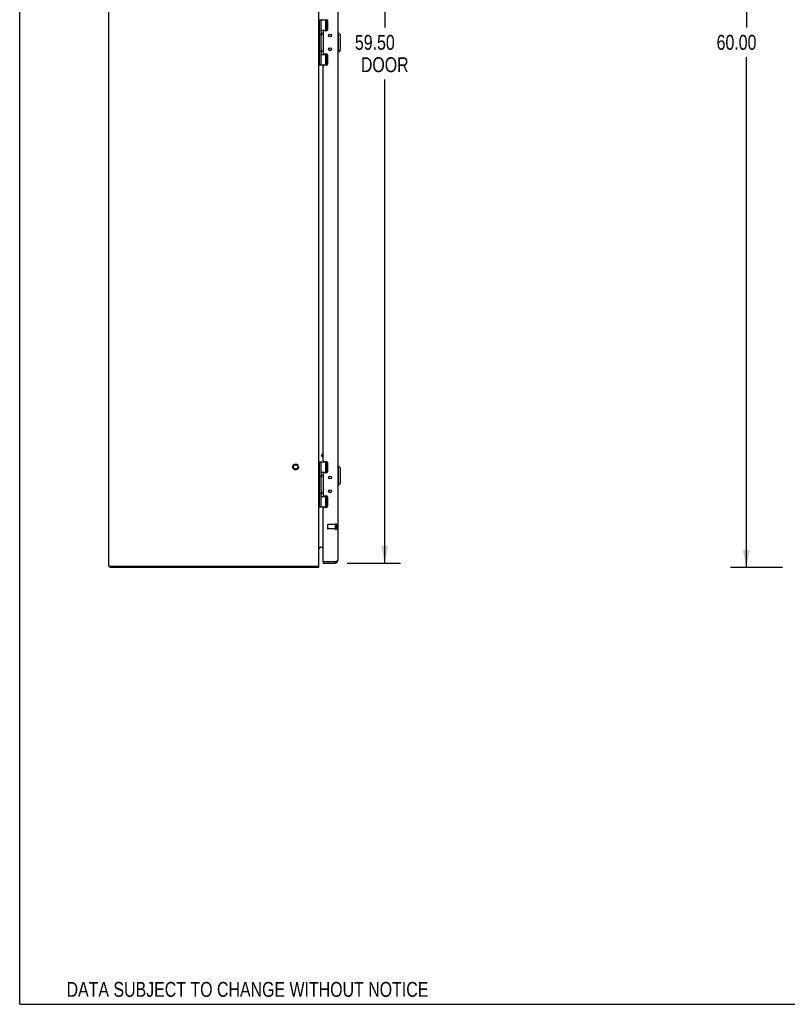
# Model space of a CAD drawing. Extents: x 0 to 170, y 0 to 110.
# Tile 1 of 9: x 0 to 44, y 0 to 56. Entities that reach past the tile are written whole.
import ezdxf
from ezdxf.enums import TextEntityAlignment as Align

# ---------------------------------------------------------------- set-up
doc = ezdxf.new("R2010")
doc.units = 0
doc.header["$LTSCALE"] = 9.35
doc.header["$MEASUREMENT"] = 0
doc.linetypes.add('HIDDEN', pattern=[0.2, 0.1, -0.1])
doc.layers.get('0').update_dxf_attribs({"linetype": 'CONTINUOUS'})
doc.layers.add('DEFAULT_2', color=8, linetype='HIDDEN')
doc.layers.add('DIMENSIONS', color=7, linetype='CONTINUOUS')
doc.styles.get("Standard").update_dxf_attribs({"font": 'txt', "width": 0.8})
doc.dimstyles.new('DIMSTYLE_1', dxfattribs={"dimtxt": 0.85, "dimasz": 1, "dimexe": 0.18, "dimexo": 0.0625, "dimgap": 0.09, "dimtad": 0, "dimtih": 1, "dimtoh": 1, "dimzin": 4, "dimtxsty": 'STANDARD', "dimblk": '_FILLED', "dimblk1": '_FILLED', "dimblk2": '_FILLED', "dimcen": 0.09, "dimazin": 3, "dimtfac": 1, "dimtofl": 0, "dimtmove": 0, "dimatfit": 3, "dimtolj": 1, "dimtzin": 4})

# ---------------------------------------------------------------- blocks, each defined once
blk = doc.blocks.new('_FILLED')
at = {"color": 0, "linetype": 'BYBLOCK'}
blk.add_solid([(0, 0), (-1, 0.2), (-1, -0.2)], dxfattribs=at)
blk = doc.blocks.new('*D1')
at = {"layer": 'DIMENSIONS', "color": 2, "linetype": 'CONTINUOUS'}
for p, q in [((43.556, 84.95), (40.597, 84.95)), ((41.497, 84.95), (41.497, 55.8)), ((41.497, 24.95), (41.497, 54.1)), ((43.556, 24.95), (40.597, 24.95))]:
    blk.add_line(p, q, dxfattribs=at)
for p, rotation in [((41.497, 84.95), 90), ((41.497, 24.95), 270)]:
    blk.add_blockref('_FILLED', p, dxfattribs=dict(at, rotation=rotation))
at = {"layer": 'DIMENSIONS', "color": 2, "linetype": 'CONTINUOUS', "width": 0.8}
blk.add_text('60.00', height=0.85, dxfattribs=at).set_placement((39.797, 54.525))
blk = doc.blocks.new('*D3')
at = {"layer": 'DIMENSIONS', "color": 2, "linetype": 'CONTINUOUS'}
for p, q in [((18.706, 84.7), (21.743, 84.7)), ((20.843, 84.7), (20.843, 55.8)), ((20.843, 25.2), (20.843, 52.825)), ((18.706, 25.2), (21.743, 25.2))]:
    blk.add_line(p, q, dxfattribs=at)
for p, rotation in [((20.843, 84.7), 90), ((20.843, 25.2), 270)]:
    blk.add_blockref('_FILLED', p, dxfattribs=dict(at, rotation=rotation))
at = {"layer": 'DIMENSIONS', "color": 2, "linetype": 'CONTINUOUS', "width": 0.8}
for s, p in [('59.50', (19.143, 54.525)), ('DOOR', (19.483, 53.25))]:
    blk.add_text(s, height=0.85, dxfattribs=at).set_placement(p)

msp = doc.modelspace()

# ---------------------------------------------------------------- linework, layer by layer
at = {"color": 7, "linetype": 'CONTINUOUS'}
for p, q in [((0, 0), (0, 110)), ((17.089, 56.23), (17.575, 56.23)), ((17.119, 53.67), (17.119, 56.23)), ((17.219, 55.538), (17.219, 56.23)), ((17.479, 55.64), (17.479, 56.23)), ((17.551, 55.64), (17.551, 56.23)), ((17.219, 55.538), (17.191, 55.442)), ((17.219, 55.345), (17.191, 55.442)), ((17.219, 55.64), (17.576, 55.64)), ((17.219, 54.554), (17.219, 55.345)), ((17.235, 55.513), (17.235, 55.512)), ((17.235, 55.512), (17.235, 55.371)), ((17.235, 55.371), (17.235, 55.371)), ((17.573, 55.635), (17.435, 55.635)), ((17.435, 55.607), (17.435, 55.635)), ((18.202, 55.499), (18.162, 55.499)), ((18.32, 55.38), (18.202, 55.499)), ((18.202, 54.396), (18.202, 55.499)), ((18.32, 54.514), (18.32, 55.38)), ((17.219, 54.554), (17.191, 54.458)), ((17.219, 54.361), (17.191, 54.458)), ((17.219, 53.67), (17.219, 54.361)), ((17.219, 54.26), (17.576, 54.26)), ((17.235, 54.529), (17.235, 54.528)), ((17.235, 54.528), (17.235, 54.387)), ((17.235, 54.387), (17.235, 54.387)), ((17.435, 54.265), (17.435, 54.292)), ((17.573, 54.265), (17.435, 54.265)), ((17.479, 53.67), (17.479, 54.26)), ((17.551, 53.67), (17.551, 54.26)), ((18.202, 54.396), (18.162, 54.396)), ((18.32, 54.514), (18.202, 54.396)), ((17.089, 53.67), (17.575, 53.67)), ((17.089, 30.98), (17.575, 30.98)), ((17.119, 28.42), (17.119, 30.98)), ((17.219, 30.288), (17.219, 30.98)), ((17.231, 31.338), (17.304, 31.464)), ((17.231, 31.338), (17.24, 31.304)), ((17.24, 31.304), (17.334, 31.467)), ((17.334, 31.249), (17.24, 31.304)), ((17.304, 31.464), (17.334, 31.472)), ((17.479, 30.39), (17.479, 30.98)), ((17.551, 30.39), (17.551, 30.98)), ((17.219, 30.39), (17.576, 30.39)), ((17.573, 30.385), (17.435, 30.385)), ((17.435, 30.357), (17.435, 30.385)), ((18.202, 30.749), (18.162, 30.749)), ((18.32, 30.63), (18.202, 30.749)), ((18.202, 29.646), (18.202, 30.749)), ((18.32, 29.764), (18.32, 30.63)), ((17.219, 30.288), (17.191, 30.192)), ((17.219, 30.095), (17.191, 30.192)), ((17.219, 29.304), (17.219, 30.095)), ((17.235, 30.263), (17.235, 30.262)), ((17.235, 30.262), (17.235, 30.121)), ((17.235, 30.121), (17.235, 30.121)), ((17.219, 29.304), (17.191, 29.208)), ((17.235, 29.279), (17.235, 29.278)), ((17.235, 29.278), (17.235, 29.137)), ((18.202, 29.646), (18.162, 29.646)), ((18.32, 29.764), (18.202, 29.646)), ((17.219, 29.111), (17.191, 29.208)), ((17.219, 28.42), (17.219, 29.111)), ((17.219, 29.01), (17.576, 29.01)), ((17.235, 29.137), (17.235, 29.137)), ((17.435, 29.015), (17.435, 29.042)), ((17.573, 29.015), (17.435, 29.015)), ((17.479, 28.42), (17.479, 29.01)), ((17.551, 28.42), (17.551, 29.01)), ((17.089, 28.42), (17.575, 28.42)), ((5.152, 25.028), (5.152, 24.95)), ((17.05, 25.028), (17.05, 24.95)), ((17.334, 25.278), (17.349, 25.278)), ((17.334, 25.278), (17.334, 25.2)), ((18.006, 25.2), (18.006, 25.278)), ((0, 0), (170, 0))]:
    msp.add_line(p, q, dxfattribs=at)
at = {"color": 3, "linetype": 'CONTINUOUS'}
for p, q in [((5.089, 25.028), (5.089, 84.872)), ((17.089, 25.028), (17.089, 84.872)), ((18.162, 84.544), (18.162, 25.356)), ((17.584, 56.197), (17.584, 55.67)), ((17.334, 55.544), (17.334, 54.355)), ((17.521, 55.607), (17.397, 55.607)), ((17.397, 54.292), (17.521, 54.292)), ((17.584, 54.229), (17.584, 53.702)), ((17.334, 31.073), (17.334, 53.576)), ((17.521, 53.639), (17.397, 53.639)), ((17.397, 31.01), (17.521, 31.01)), ((17.584, 30.947), (17.584, 30.42)), ((17.334, 30.294), (17.334, 29.105)), ((17.521, 30.357), (17.397, 30.357)), ((17.397, 29.042), (17.521, 29.042)), ((17.584, 28.979), (17.584, 28.452)), ((17.334, 25.293), (17.334, 28.326)), ((17.521, 28.389), (17.397, 28.389)), ((17.101, 26.104), (17.1, 26.105)), ((17.109, 26.122), (17.334, 26.122)), ((5.089, 25.028), (17.089, 25.028)), ((17.05, 24.95), (5.152, 24.95)), ((17.334, 25.2), (18.006, 25.2)), ((18.006, 25.278), (17.349, 25.278))]:
    msp.add_line(p, q, dxfattribs=at)
at = {"color": 8, "linetype": 'HIDDEN'}
for p, q in [((18.041, 27.402), (17.594, 27.402)), ((18.041, 27.154), (17.594, 27.154)), ((18.041, 27.154), (18.041, 27.402))]:
    msp.add_line(p, q, dxfattribs=at)
at = {"color": 3, "linetype": 'CONTINUOUS'}
for points in [[(17.097, 26.103), (17.094, 26.1), (17.091, 26.097), (17.09, 26.095), (17.089, 26.092)], [(17.109, 26.122), (17.109, 26.119), (17.109, 26.116), (17.107, 26.113), (17.105, 26.11), (17.103, 26.108), (17.1, 26.105), (17.097, 26.103)], [(17.109, 26.094), (17.109, 26.095), (17.109, 26.096), (17.108, 26.097), (17.107, 26.098), (17.106, 26.1), (17.104, 26.102), (17.101, 26.104)], [(18.162, 25.356), (18.161, 25.349), (18.157, 25.343), (18.151, 25.336), (18.141, 25.33), (18.13, 25.323), (18.117, 25.317), (18.101, 25.31), (18.084, 25.304), (18.066, 25.297), (18.047, 25.291), (18.027, 25.284), (18.006, 25.278)], [(17.061, 24.99), (17.06, 24.976), (17.059, 24.971), (17.059, 24.966), (17.058, 24.961), (17.057, 24.957), (17.056, 24.954), (17.055, 24.952), (17.054, 24.951), (17.052, 24.95), (17.05, 24.95)], [(17.068, 25.028), (17.067, 25.026), (17.065, 25.02), (17.064, 25.013), (17.063, 25.005), (17.062, 24.998), (17.061, 24.99)]]:
    msp.add_lwpolyline(points, dxfattribs=at)
for centre in [(17.724, 55.343), (17.724, 54.556), (17.724, 30.093), (17.724, 29.306)]:
    msp.add_circle(centre, 0.083, dxfattribs=at)
at = {"color": 7, "linetype": 'CONTINUOUS'}
for centre in [(17.724, 55.343), (17.724, 54.556), (17.724, 30.093), (17.724, 29.306)]:
    msp.add_circle(centre, 0.079, dxfattribs=at)
at = {"color": 8, "linetype": 'HIDDEN'}
msp.add_circle((15.761, 30.7), 0.124, dxfattribs=at)
at = {"color": 3, "linetype": 'CONTINUOUS'}
for centre, radius, start, end in [((17.521, 56.197), 0.063, 0, 90), ((17.397, 55.544), 0.063, 90, 180), ((17.521, 55.67), 0.063, 270, 360), ((17.397, 54.355), 0.063, 180, 270), ((17.521, 54.229), 0.063, 0, 90), ((17.397, 53.576), 0.063, 90, 180), ((17.521, 53.702), 0.063, 270, 360), ((17.397, 31.073), 0.063, 180, 270), ((17.521, 30.947), 0.063, 0, 90), ((17.521, 30.42), 0.063, 270, 360), ((17.397, 30.294), 0.063, 90, 180), ((17.397, 29.105), 0.063, 180, 270), ((17.521, 28.979), 0.063, 0, 90), ((17.397, 28.326), 0.063, 90, 180), ((17.521, 28.452), 0.063, 270, 360), ((17.169, 26.042), 0.08, 90, 180), ((18.006, 25.356), 0.156, 270, 360), ((17.349, 25.293), 0.015, 180, 270)]:
    msp.add_arc(centre, radius, start, end, dxfattribs=at)
at = {"color": 7, "linetype": 'CONTINUOUS'}
for centre, radius, start, end in [((17.145, 55.512), 0.09, 0.672, 34.406), ((17.145, 55.372), 0.09, 325.594, 359.328), ((17.145, 54.528), 0.09, 0.672, 34.406), ((17.145, 54.388), 0.09, 325.594, 359.328), ((17.145, 30.262), 0.09, 0.672, 34.406), ((17.145, 30.122), 0.09, 325.594, 359.328), ((17.145, 29.278), 0.09, 0.672, 34.406), ((17.145, 29.138), 0.09, 325.594, 359.328), ((18.006, 25.356), 0.078, 270, 305.4481)]:
    msp.add_arc(centre, radius, start, end, dxfattribs=at)
at = {"layer": 'DEFAULT_2', "color": 8, "linetype": 'HIDDEN'}
for p, q in [((17.584, 27.392), (17.584, 27.164)), ((18.041, 27.42), (18.041, 27.136)), ((18.084, 27.42), (18.084, 27.136))]:
    msp.add_line(p, q, dxfattribs=at)
for radius in [0.164, 0.124]:
    msp.add_circle((15.761, 30.7), radius, dxfattribs=at)
for centre, radius, start, end in [((17.594, 27.392), 0.01, 90, 180), ((17.594, 27.164), 0.01, 180, 270), ((18.063, 27.42), 0.0215, 0, 180), ((18.063, 27.136), 0.0215, 180, 360)]:
    msp.add_arc(centre, radius, start, end, dxfattribs=at)

# ---------------------------------------------------------------- texts
at = {"layer": 'DIMENSIONS', "color": 2, "linetype": 'CONTINUOUS', "width": 0.8}
msp.add_text('DATA SUBJECT TO CHANGE WITHOUT NOTICE', height=0.85, dxfattribs=at).set_placement((13.007, 0.427), align=Align.CENTER)

# ---------------------------------------------------------------- dimensions: what is measured, and where the dimension line sits
at = {"layer": 'DIMENSIONS', "color": 2, "linetype": 'CONTINUOUS'}
dim = msp.add_linear_dim(base=(41.497, 24.95), p1=(43.556, 84.95), p2=(43.556, 24.95), angle=270, dimstyle='DIMSTYLE_1', dxfattribs=at)
dim.commit()
dim.dimension.update_dxf_attribs({"geometry": '*D1', "text_midpoint": (41.497, 54.95), "dimtype": 160})
dim = msp.add_linear_dim(base=(20.843, 25.2), p1=(18.706, 84.7), p2=(18.706, 25.2), angle=270, text='<>\\PDOOR', dimstyle='DIMSTYLE_1', dxfattribs=at)
dim.commit()
dim.dimension.update_dxf_attribs({"geometry": '*D3', "text_midpoint": (20.843, 54.312), "dimtype": 160})

doc.saveas('drawing.dxf')
